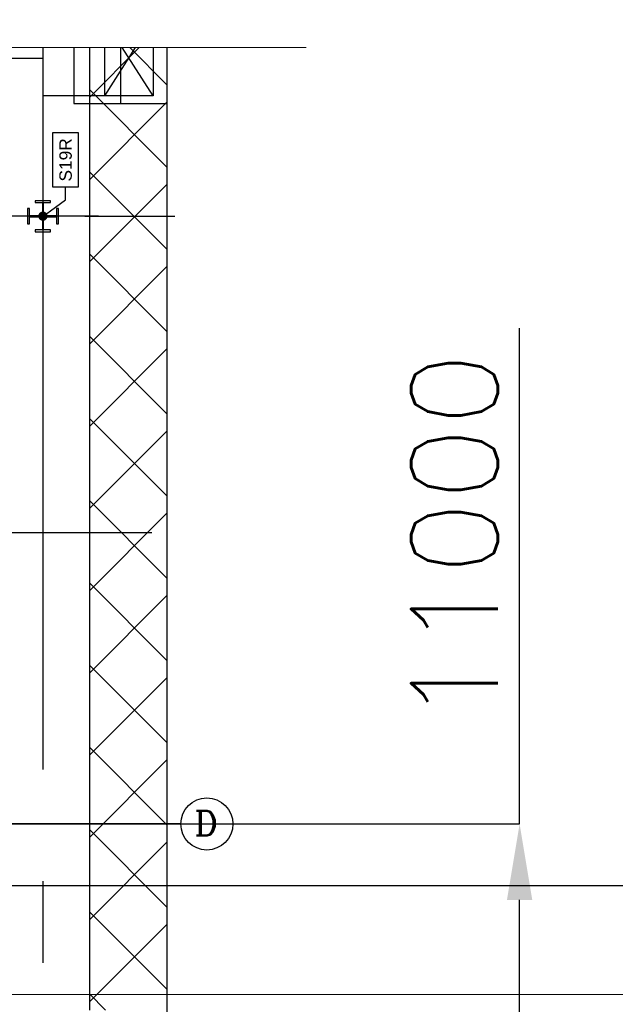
# Model space of a CAD drawing. Header units: inches. Extents: x 0 to 1544102, y 0 to 23144100.
# Tile 122 of 203: x 280791 to 283194, y 191770 to 195740. Entities that reach past the tile are written whole.
import ezdxf
from ezdxf import colors
from ezdxf.entities.mleader import LeaderData, LeaderLine
from ezdxf.enums import TextEntityAlignment as Align
from ezdxf.math import Vec2, Vec3

# ---------------------------------------------------------------- set-up
doc = ezdxf.new("R2010")
doc.units = ezdxf.units.IN
doc.header["$LTSCALE"] = 1800
doc.header["$MEASUREMENT"] = 0
doc.linetypes.add('CENTER', pattern=[2, 1.25, -0.25, 0.25, -0.25])
doc.layers.get('0').update_dxf_attribs({"color": 253})
for name, color, linetype in [('1_01_FURNACE', 7, 'CENTER'), ('1_01_STEEL_TIER1', 7, 'Continuous'), ('1_COLD_PA_TO_APH', 7, 'Continuous'), ('4_01_HOT_PA_TO_MILLS', 7, 'Continuous'), ('CEN', 2, 'CENTER'), ('CENTER', 10, 'CENTER'), ('Column-Tags', 252, 'Continuous'), ('DIMTEXT', 132, 'Continuous'), ('DIMTEXT-CL', 132, 'CENTER'), ('GRID', 251, 'CENTER'), ('Road', 3, 'Continuous'), ('STEEL-COLUMNS-CL', 252, 'CENTER')]:
    doc.layers.add(name, color=color, linetype=linetype)
for name, color, linetype, lineweight in [('CL', 8, 'CENTER', 15), ('DIM', 4, 'Continuous', 18), ('TEXT', 3, 'Continuous', 18), ('TRENCH-TRESTLE', 6, 'Continuous', 30)]:
    doc.layers.add(name, color=color, linetype=linetype, lineweight=lineweight)
doc.styles.add('ROMANC', font='ROMANC.SHX')
doc.styles.add('ROMANS', font='romans.shx')
doc.styles.get("Standard").update_dxf_attribs({"font": 'arial.ttf'})
doc.dimstyles.new('User2400', dxfattribs={"dimscale": 175, "dimtxt": 2, "dimasz": 1.75, "dimexe": 0, "dimexo": 0, "dimgap": 0.5, "dimtad": 1, "dimdec": 0, "dimlfac": 8, "dimzin": 0, "dimdsep": 46, "dimtxsty": 'ROMANS', "dimcen": 0, "dimclrd": 1, "dimclre": 1, "dimclrt": 3, "dimadec": 0, "dimazin": 0, "dimtfac": 0.09, "dimtdec": 0, "dimtix": 1, "dimtofl": 0, "dimtmove": 0, "dimatfit": 3, "dimfxl": 1, "dimtolj": 1, "dimtzin": 0, "dimarcsym": 0})

# ---------------------------------------------------------------- blocks, each defined once
blk = doc.blocks.new('COLTAG')
at = {"transparency": 16777216}
blk.add_lwpolyline([(555, 1242), (2322, 1242), (2322, 424), (555, 424)], close=True, dxfattribs=at)
blk.add_attdef('COL', text='', height=400, dxfattribs=at).set_placement((1439, 833), align=Align.MIDDLE_CENTER)
blk = doc.blocks.new('_Dot')
at = {"color": 0, "linetype": 'ByBlock', "lineweight": -2}
blk.add_line((-0.5, 0), (-1, 0), dxfattribs=at)
at = {"color": 0, "linetype": 'ByBlock', "const_width": 0.5}
blk.add_lwpolyline([(-0.25, 0, 1), (0.25, 0, 1)], format="xyb", close=True, dxfattribs=at)
blk = doc.blocks.new('*D385')
at = {"layer": 'DIM', "color": 1, "lineweight": -2, "transparency": 16777216}
for p, q in [((282807.8, 192497.5), (282807.8, 194495.4)), ((281293.7, 192497.5), (282807.8, 192497.5)), ((282807.8, 191428.7), (282807.8, 192191.2)), ((281293.7, 191122.5), (282807.8, 191122.5))]:
    blk.add_line(p, q, dxfattribs=at)
at = {"layer": 'DIM', "color": 1, "transparency": 16777216}
for points in [[(282756.7, 192191.2), (282858.8, 192191.2), (282807.8, 192497.5)], [(282756.7, 191428.7), (282858.8, 191428.7), (282807.8, 191122.5)]]:
    blk.add_solid(points, dxfattribs=at)
at = {"layer": 'DIM', "color": 3, "transparency": 16777216, "insert": (282545.3, 193649.6), "char_height": 350, "attachment_point": 5, "rotation": 90, "style": 'ROMANS'}
blk.add_mtext('\\A1;11000', dxfattribs=at)

msp = doc.modelspace()

# ---------------------------------------------------------------- linework, layer by layer
at = {"color": 8, "linetype": 'ByBlock'}
for p, q in [((281273.53, 195627.09), (281072.41, 195425.97)), ((281384.91, 195477.04), (281234.86, 195627.09)), ((281384.91, 195145.58), (281072.41, 195458.08)), ((281384.91, 195407.02), (281072.41, 195094.52)), ((281384.91, 194814.12), (281072.41, 195126.62)), ((281384.91, 195075.56), (281072.41, 194763.06)), ((281384.91, 194482.67), (281072.41, 194795.17)), ((281384.91, 194744.1), (281072.41, 194431.6)), ((281384.91, 194151.21), (281072.41, 194463.71)), ((281384.91, 194412.65), (281072.41, 194100.15)), ((281384.91, 193819.75), (281072.41, 194132.25)), ((281384.91, 194081.19), (281072.41, 193768.69)), ((281384.91, 193488.3), (281072.41, 193800.8)), ((281384.91, 193749.73), (281072.41, 193437.23)), ((281384.91, 193156.84), (281072.41, 193469.34)), ((281384.91, 193418.28), (281072.41, 193105.78)), ((281384.91, 192825.39), (281072.41, 193137.89)), ((281384.91, 193086.82), (281072.41, 192774.32)), ((281384.91, 192493.93), (281072.41, 192806.43)), ((281384.91, 192755.37), (281072.41, 192442.87)), ((281384.91, 192162.47), (281072.41, 192474.97)), ((281384.91, 192423.91), (281072.41, 192111.41)), ((281384.91, 191831.02), (281072.41, 192143.52)), ((281384.91, 192092.45), (281072.41, 191779.95)), ((281136.98, 191747.49), (281072.41, 191812.06))]:
    msp.add_line(p, q, dxfattribs=at)
at = {"color": 8}
msp.add_circle((281546.2, 192497.48), 105.04, dxfattribs=at)
msp.add_circle((281546.2, 192497.48), 105.04, dxfattribs=at)
at = {"layer": '1_01_FURNACE', "color": 8}
msp.add_line((281197.41, 195627.09), (281197.41, 195401.75), dxfattribs=at)
at = {"layer": '1_01_STEEL_TIER1', "color": 8}
msp.add_lwpolyline([(280947.41, 194916.23), (280947.41, 194978.73), (280939.53, 194978.73), (280939.53, 194949.48), (280886.91, 194949.48), (280886.91, 195002.1), (280916.16, 195002.1), (280916.16, 195009.98), (280853.66, 195009.98), (280853.66, 195002.1), (280882.91, 195002.1), (280882.91, 194949.48), (280830.28, 194949.48), (280830.28, 194978.73), (280822.41, 194978.73), (280822.41, 194916.23), (280830.28, 194916.23), (280830.28, 194945.48), (280882.91, 194945.48), (280882.91, 194892.85), (280853.66, 194892.85), (280853.66, 194884.98), (280916.16, 194884.98), (280916.16, 194892.85), (280886.91, 194892.85), (280886.91, 194945.48), (280939.53, 194945.48), (280939.53, 194916.23), (280947.41, 194916.23)], dxfattribs=at)
at = {"layer": '1_COLD_PA_TO_APH', "color": 8}
for p, q in [((281009.91, 195627.09), (281009.91, 195401.75)), ((281384.91, 195627.09), (281384.91, 195401.75)), ((281159.03, 195433), (280884.91, 195433))]:
    msp.add_line(p, q, dxfattribs=at)
at = {"layer": '1_COLD_PA_TO_APH', "color": 8, "elevation": 4128.13}
msp.add_lwpolyline([(281329.03, 195627.09), (281329.03, 195433), (281134.03, 195433), (281134.03, 195627.09)], dxfattribs=at)
at = {"layer": '4_01_HOT_PA_TO_MILLS', "color": 8}
for p, q in [((281134.03, 195433, 4128.13), (281258.22, 195627.09, 4128.13)), ((281329.03, 195433, 4128.13), (281204.84, 195627.09, 4128.13))]:
    msp.add_line(p, q, dxfattribs=at)
at = {"layer": 'CEN', "color": 8, "linetype": 'CENTER', "ltscale": 10}
msp.add_line((281322.49, 192497.48), (249313.16, 192497.48), dxfattribs=at)
at = {"layer": 'CENTER', "color": 8}
msp.add_line((279172.41, 195584.98), (280884.91, 195584.98), dxfattribs=at)
at = {"layer": 'CL', "color": 8, "ltscale": 100}
msp.add_line((288435.07, 191809.98), (241966.16, 191809.98), dxfattribs=at)
at = {"layer": 'DIM'}
msp.add_lwpolyline([(254343.89, 195627.09), (265845.07, 195627.09), (265845.07, 198387.37), (270445.55, 192866.8), (270445.55, 195627.09), (281946.73, 195627.09)], dxfattribs=at)
at = {"layer": 'DIMTEXT', "color": 8}
msp.add_line((281009.91, 195401.75), (281384.91, 195401.75), dxfattribs=at)
at = {"layer": 'DIMTEXT-CL', "color": 8}
for p, q in [((280884.91, 194966.85), (280884.91, 191937.44)), ((281053.66, 194947.52), (281417.37, 194947.52)), ((281053.66, 194947.52), (281417.37, 194947.52)), ((279074.91, 193672.48), (281418.3, 193672.48)), ((279289.6, 192497.48), (281329.87, 192497.48))]:
    msp.add_line(p, q, dxfattribs=at)
at = {"layer": 'GRID', "color": 8}
msp.add_line((281441.16, 192497.48), (264553.66, 192497.48), dxfattribs=at)
at = {"layer": 'Road', "color": 8}
msp.add_line((286966.16, 192247.48), (243435.27, 192247.48), dxfattribs=at)
at = {"layer": 'STEEL-COLUMNS-CL', "color": 8}
for p, q in [((280884.91, 195627.09, 163.58), (280884.91, 194972.48)), ((281109.77, 194947.47), (279057.64, 194947.47))]:
    msp.add_line(p, q, dxfattribs=at)
at = {"layer": 'TRENCH-TRESTLE', "color": 8, "ltscale": 100}
for p, q in [((281072.41, 195627.09), (281072.41, 191747.36)), ((281384.91, 195627.09), (281384.91, 191309.86))]:
    msp.add_line(p, q, dxfattribs=at)

# ---------------------------------------------------------------- texts
at = {"layer": 'TEXT', "color": 8, "style": 'ROMANC'}
msp.add_text('D', height=100, dxfattribs=at).set_placement((281496.49, 192450.47))

# ---------------------------------------------------------------- dimensions: what is measured, and where the dimension line sits
at = {"layer": 'DIM'}
dim = msp.add_linear_dim(base=(282807.75, 192497.48), p1=(281293.71, 191122.48), p2=(281293.71, 192497.48), angle=90, dimstyle='User2400', dxfattribs=at)
dim.commit()
dim.dimension.update_dxf_attribs({"geometry": '*D385', "text_midpoint": (282807.75, 193649.56), "dimtype": 160})

# ---------------------------------------------------------------- leaders
at = {"layer": 'Column-Tags', "color": 8}
ml = msp.add_multileader_block('Standard', dxfattribs=at)
ml.set_content('COLTAG', color=8, scale=0.125)
ml.set_attribute('COL', 'S19R', width=0)
ml.set_leader_properties()
ml.set_arrow_properties(name='DOT')
ml.build(insert=Vec2(0, 0))
ml.multileader.update_dxf_attribs({"text_right_attachment_type": 6, "dogleg_length": 400, "arrow_head_size": 37.5})
ctx = ml.context
ctx.base_point, ctx.char_height, ctx.arrow_head_size, ctx.landing_gap_size, ctx.plane_origin, ctx.plane_x_axis, ctx.plane_y_axis = Vec3(280976.28, 195063.97), 0.0225, 37.5, 0.0112, Vec3(280886.92, 194949.52), Vec3(0, 1), Vec3(-1, 0)
ctx.right_attachment = 6
notes = []
notes.append((ctx, [(0, (1, 1, 0), (280976.28, 195013.97), (0, 1), 50, [(0, [(280884.92, 194947.52)], 0, [])])]))
ctx.block.insert, ctx.block.rotation = Vec3(281080.39, 194994.58), 1.5707963
for ctx, leaders in notes:
    for number, flags, end, landing, length, lines in leaders:
        leader = LeaderData()
        leader.index, (leader.has_last_leader_line, leader.has_dogleg_vector, leader.attachment_direction) = number, flags
        leader.last_leader_point, leader.dogleg_vector, leader.dogleg_length = Vec3(end), Vec3(landing), length
        for number, points, colour, breaks in lines:
            line = LeaderLine()
            line.index, line.vertices, line.color, line.breaks = number, Vec3.list(points), colors.encode_raw_color(colour), breaks
            leader.lines.append(line)
        ctx.leaders.append(leader)

doc.saveas('drawing.dxf')
